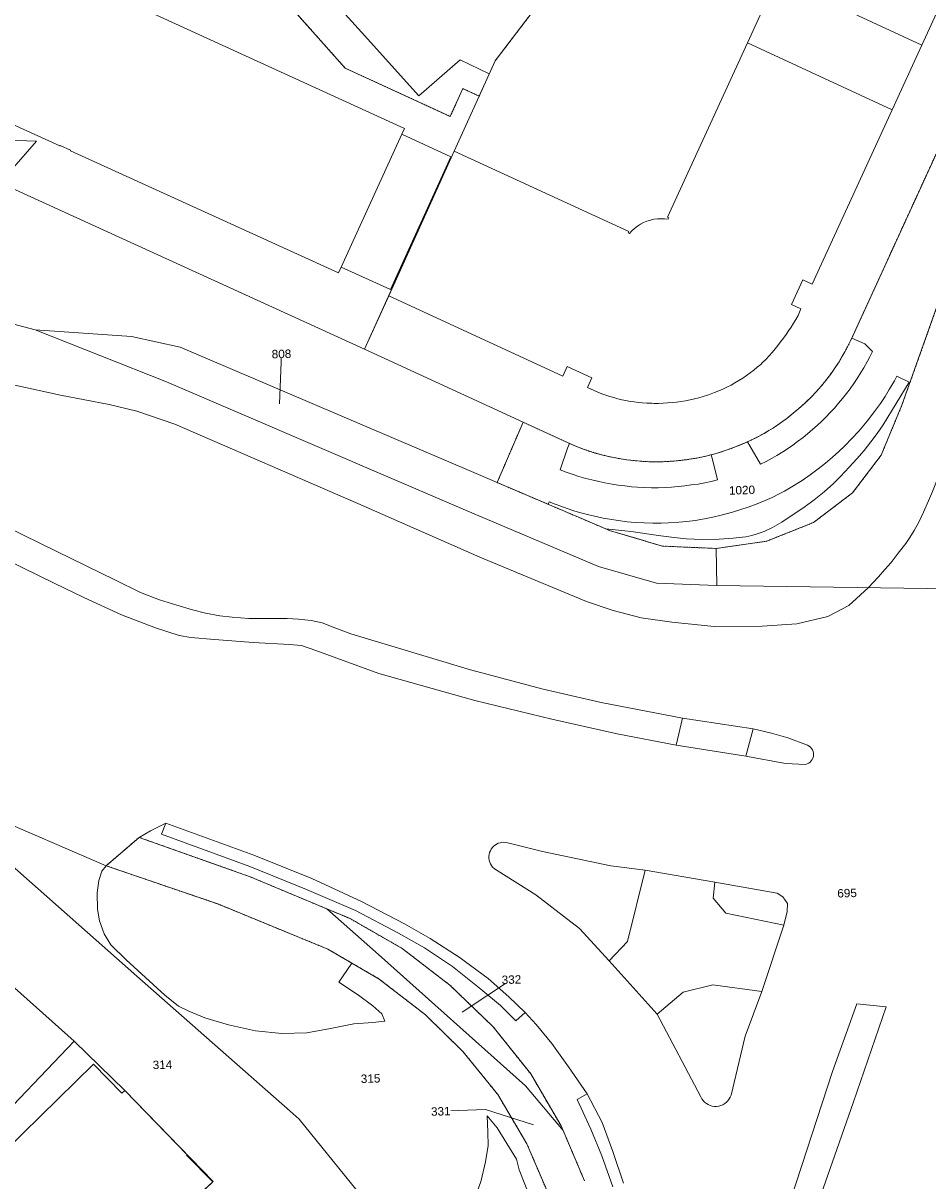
# Model space of a CAD drawing. Header units: millimetres. Extents: x -191 to 81095, y -508122 to 28741.
# Tile 34 of 255: x 4459 to 4535, y 9683 to 9779. Entities that reach past the tile are written whole.
import ezdxf

# ---------------------------------------------------------------- set-up
doc = ezdxf.new("R2010")
doc.units = ezdxf.units.MM
doc.linetypes.add('VE22-087 DB - VST Hervest-Dorsten ALK VA2736$0$1', pattern=[0])
doc.linetypes.add('VE22-087 DB - VST Hervest-Dorsten ALK VA2736$0$2', pattern=[0.16, 0.06, -0.1])
for name, color, linetype, lineweight in [('VE22-087 DB - VST Hervest-Dorsten ALK VA2736$0$AX_Bauteil', 7, 'VE22-087 DB - VST Hervest-Dorsten ALK VA2736$0$1', 18), ('VE22-087 DB - VST Hervest-Dorsten ALK VA2736$0$AX_Flurstueck', 9, 'VE22-087 DB - VST Hervest-Dorsten ALK VA2736$0$1', 18), ('VE22-087 DB - VST Hervest-Dorsten ALK VA2736$0$AX_Gebaeude', 7, 'VE22-087 DB - VST Hervest-Dorsten ALK VA2736$0$1', 18), ('VE22-087 DB - VST Hervest-Dorsten ALK VA2736$0$AX_IndustrieUndGewerbeflaeche', 7, 'VE22-087 DB - VST Hervest-Dorsten ALK VA2736$0$1', 18), ('VE22-087 DB - VST Hervest-Dorsten ALK VA2736$0$AX_SportFreizeitUndErholungsflaeche', 7, 'VE22-087 DB - VST Hervest-Dorsten ALK VA2736$0$1', 18), ('VE22-087 DB - VST Hervest-Dorsten ALK VA2736$0$AX_Strassenverkehr', 7, 'VE22-087 DB - VST Hervest-Dorsten ALK VA2736$0$1', 18), ('VE22-087 DB - VST Hervest-Dorsten ALK VA2736$0$AX_Strassenverkehrsanlage', 7, 'VE22-087 DB - VST Hervest-Dorsten ALK VA2736$0$1', 18), ('VE22-087 DB - VST Hervest-Dorsten ALK VA2736$0$AX_Weg', 7, 'VE22-087 DB - VST Hervest-Dorsten ALK VA2736$0$1', 18), ('VE22-087 DB - VST Hervest-Dorsten ALK VA2736$0$Flurgrenzen', 9, 'VE22-087 DB - VST Hervest-Dorsten ALK VA2736$0$1', 18)]:
    doc.layers.add(name, color=color, linetype=linetype, lineweight=lineweight)
doc.layers.add('XREF ALK Kataster', color=251, linetype='Continuous')
doc.styles.add('VE22-087 DB - VST Hervest-Dorsten ALK VA2736$0$0', font='arial.ttf')

# ---------------------------------------------------------------- blocks, each defined once
blk = doc.blocks.new('VE22-087 DB - VST Hervest-Dorsten ALK VA2736')
at = {"layer": 'VE22-087 DB - VST Hervest-Dorsten ALK VA2736$0$AX_Bauteil', "color": 7, "linetype": 'VE22-087 DB - VST Hervest-Dorsten ALK VA2736$0$1', "lineweight": 13, "ltscale": 0.5}
blk.add_polyline3d([(4545.105, 9800.984, 0), (4534.198, 9777.18, 0), (4531.723, 9771.766, 0), (4525.077, 9757.261, 0), (4524.283, 9757.622, 0), (4523.338, 9755.555, 0), (4524.132, 9755.194, 0), (4523.886, 9754.648, 0), (4523.698, 9754.321, 0), (4523.504, 9753.998, 0), (4523.304, 9753.678, 0), (4523.097, 9753.364, 0), (4522.884, 9753.052, 0), (4522.664, 9752.746, 0), (4522.438, 9752.445, 0), (4522.207, 9752.147, 0), (4521.969, 9751.854, 0), (4521.726, 9751.567, 0), (4521.477, 9751.283, 0), (4521.223, 9751.005, 0), (4520.899, 9750.69, 0), (4520.777, 9750.572, 0), (4520.49, 9750.327, 0), (4520.196, 9750.089, 0), (4519.896, 9749.86, 0), (4519.589, 9749.64, 0), (4519.275, 9749.429, 0), (4518.957, 9749.227, 0), (4518.632, 9749.034, 0), (4518.302, 9748.851, 0), (4517.966, 9748.678, 0), (4517.626, 9748.514, 0), (4517.281, 9748.36, 0), (4516.932, 9748.216, 0), (4516.64, 9748.111, 0), (4516.35, 9748.003, 0), (4515.989, 9747.89, 0), (4515.626, 9747.787, 0), (4515.259, 9747.694, 0), (4514.89, 9747.612, 0), (4514.519, 9747.539, 0), (4514.147, 9747.477, 0), (4513.772, 9747.426, 0), (4513.396, 9747.384, 0), (4513.019, 9747.354, 0), (4512.642, 9747.334, 0), (4512.264, 9747.324, 0), (4511.886, 9747.325, 0), (4511.716, 9747.328, 0), (4511.277, 9747.334, 0), (4510.929, 9747.36, 0), (4510.583, 9747.394, 0), (4510.237, 9747.439, 0), (4509.893, 9747.492, 0), (4509.55, 9747.555, 0), (4509.209, 9747.627, 0), (4508.87, 9747.708, 0), (4508.534, 9747.799, 0), (4508.2, 9747.898, 0), (4507.868, 9748.006, 0), (4507.541, 9748.123, 0), (4507.215, 9748.249, 0), (4506.894, 9748.384, 0), (4506.348, 9748.642, 0), (4506.707, 9749.437, 0), (4504.662, 9750.386, 0), (4504.292, 9749.591, 0), (4489.79, 9756.29, 0), (4487.765, 9751.829, 0), (4500.983, 9745.75, 0), (4504.622, 9744.077, 0), (4505.228, 9743.814, 0), (4505.844, 9743.573, 0), (4506.469, 9743.354, 0), (4507.1, 9743.158, 0), (4507.739, 9742.985, 0), (4508.383, 9742.835, 0), (4508.993, 9742.719, 0), (4509.607, 9742.624, 0), (4510.224, 9742.55, 0), (4510.843, 9742.497, 0), (4511.464, 9742.465, 0), (4512.085, 9742.454, 0), (4512.571, 9742.462, 0), (4513.056, 9742.482, 0), (4513.541, 9742.515, 0), (4514.024, 9742.56, 0), (4514.507, 9742.618, 0), (4514.988, 9742.689, 0), (4515.466, 9742.771, 0), (4515.943, 9742.866, 0), (4516.417, 9742.974, 0), (4517.075, 9743.153, 0), (4517.727, 9743.356, 0), (4518.371, 9743.581, 0), (4519.007, 9743.829, 0), (4519.634, 9744.099, 0), (4520.25, 9744.391, 0), (4520.654, 9744.6, 0), (4521.052, 9744.82, 0), (4521.444, 9745.05, 0), (4521.83, 9745.291, 0), (4522.209, 9745.542, 0), (4522.581, 9745.803, 0), (4522.946, 9746.073, 0), (4523.304, 9746.354, 0), (4523.655, 9746.643, 0), (4524.119, 9747.035, 0), (4524.569, 9747.444, 0), (4525.002, 9747.869, 0), (4525.42, 9748.31, 0), (4525.821, 9748.767, 0), (4526.205, 9749.237, 0), (4526.495, 9749.616, 0), (4526.774, 9750.003, 0), (4527.042, 9750.397, 0), (4527.301, 9750.797, 0), (4527.548, 9751.205, 0), (4527.785, 9751.618, 0), (4528.011, 9752.038, 0), (4528.226, 9752.464, 0), (4528.429, 9752.895, 0), (4536.141, 9769.734, 0)], dxfattribs=at)
for points in [[(4522.151, 9782.776, 0), (4519.665, 9777.352, 0), (4531.723, 9771.766, 0), (4534.198, 9777.18, 0)], [(4490.878, 9769.738, 0), (4485.825, 9758.668, 0), (4489.945, 9756.801, 0), (4494.955, 9767.862, 0)]]:
    blk.add_polyline3d(points, close=True, dxfattribs=at)
at = {"layer": 'VE22-087 DB - VST Hervest-Dorsten ALK VA2736$0$AX_Flurstueck', "linetype": 'VE22-087 DB - VST Hervest-Dorsten ALK VA2736$0$1', "lineweight": 13, "ltscale": 0.5}
for points in [[(4535.711, 9756.074, 0), (4532.543, 9747.18, 0), (4530.812, 9743.005, 0), (4528.425, 9739.869, 0), (4525.188, 9737.404, 0), (4521.262, 9735.829, 0), (4517.059, 9735.237, 0), (4517.12, 9732.147, 0), (4561.882, 9731.498, 0)], [(4501.329, 9779.368, 0), (4498.657, 9775.865, 0), (4497.324, 9772.921, 0), (4495.246, 9768.333, 0), (4487.765, 9751.829, 0), (4500.983, 9745.75, 0), (4504.622, 9744.077, 0), (4505.228, 9743.814, 0), (4505.844, 9743.573, 0), (4506.469, 9743.354, 0), (4507.1, 9743.158, 0), (4507.739, 9742.985, 0), (4508.383, 9742.835, 0), (4508.993, 9742.719, 0), (4509.607, 9742.624, 0), (4510.224, 9742.55, 0), (4510.843, 9742.497, 0), (4511.464, 9742.465, 0), (4512.085, 9742.454, 0), (4512.571, 9742.462, 0), (4513.056, 9742.482, 0), (4513.541, 9742.515, 0), (4514.024, 9742.56, 0), (4514.507, 9742.618, 0), (4514.988, 9742.689, 0), (4515.466, 9742.771, 0), (4515.943, 9742.866, 0), (4516.417, 9742.974, 0), (4517.075, 9743.153, 0), (4517.727, 9743.356, 0), (4518.371, 9743.581, 0), (4519.007, 9743.829, 0), (4519.634, 9744.099, 0), (4520.25, 9744.391, 0), (4520.654, 9744.6, 0), (4521.052, 9744.82, 0), (4521.444, 9745.05, 0), (4521.83, 9745.291, 0), (4522.209, 9745.542, 0), (4522.581, 9745.803, 0), (4522.946, 9746.073, 0), (4523.304, 9746.354, 0), (4523.655, 9746.643, 0), (4524.119, 9747.035, 0), (4524.569, 9747.444, 0), (4525.002, 9747.869, 0), (4525.42, 9748.31, 0), (4525.821, 9748.767, 0), (4526.205, 9749.237, 0), (4526.495, 9749.616, 0), (4526.774, 9750.003, 0), (4527.042, 9750.397, 0), (4527.301, 9750.797, 0), (4527.548, 9751.205, 0), (4527.785, 9751.618, 0), (4528.011, 9752.038, 0), (4528.226, 9752.464, 0), (4528.429, 9752.895, 0), (4536.141, 9769.734, 0)], [(4456.523, 9754.458, 0), (4460.351, 9753.438, 0), (4468.357, 9752.898, 0), (4472.411, 9752.002, 0), (4496.679, 9741.637, 0), (4498.819, 9740.725, 0), (4508.266, 9736.698, 0), (4512.606, 9735.429, 0), (4517.059, 9735.237, 0), (4521.262, 9735.829, 0), (4525.188, 9737.404, 0), (4528.425, 9739.869, 0), (4530.812, 9743.005, 0), (4532.543, 9747.18, 0), (4535.711, 9756.074, 0)], [(4536.141, 9769.734, 0), (4528.429, 9752.895, 0), (4528.226, 9752.464, 0), (4528.011, 9752.038, 0), (4527.785, 9751.618, 0), (4527.548, 9751.205, 0), (4527.301, 9750.797, 0), (4527.042, 9750.397, 0), (4526.774, 9750.003, 0), (4526.495, 9749.616, 0), (4526.205, 9749.237, 0), (4525.821, 9748.767, 0), (4525.42, 9748.31, 0), (4525.002, 9747.869, 0), (4524.569, 9747.444, 0), (4524.119, 9747.035, 0), (4523.655, 9746.643, 0), (4523.304, 9746.354, 0), (4522.946, 9746.073, 0), (4522.581, 9745.803, 0), (4522.209, 9745.542, 0), (4521.83, 9745.291, 0), (4521.444, 9745.05, 0), (4521.052, 9744.82, 0), (4520.654, 9744.6, 0), (4520.25, 9744.391, 0), (4519.634, 9744.099, 0), (4519.007, 9743.829, 0), (4518.371, 9743.581, 0), (4517.727, 9743.356, 0), (4517.075, 9743.153, 0), (4516.417, 9742.974, 0), (4515.943, 9742.866, 0), (4515.466, 9742.771, 0), (4514.988, 9742.689, 0), (4514.507, 9742.618, 0), (4514.024, 9742.56, 0), (4513.541, 9742.515, 0), (4513.056, 9742.482, 0), (4512.571, 9742.462, 0), (4512.085, 9742.454, 0), (4511.464, 9742.465, 0), (4510.843, 9742.497, 0), (4510.224, 9742.55, 0), (4509.607, 9742.624, 0), (4508.993, 9742.719, 0), (4508.383, 9742.835, 0), (4507.739, 9742.985, 0), (4507.1, 9743.158, 0), (4506.469, 9743.354, 0), (4505.844, 9743.573, 0), (4505.228, 9743.814, 0), (4504.622, 9744.077, 0), (4500.983, 9745.75, 0), (4487.765, 9751.829, 0), (4457.425, 9765.696, 0)], [(4457.425, 9765.696, 0), (4460.46, 9769.157, 0), (4453.932, 9769.387, 0)], [(4456.201, 9713.116, 0), (4466.249, 9708.801, 0), (4468.997, 9711.163, 0), (4478.258, 9707.877, 0), (4484.64, 9705.201, 0), (4486.568, 9704.395, 0), (4490.914, 9701.906, 0), (4494.882, 9698.853, 0), (4498.487, 9695.385, 0), (4501.625, 9691.454, 0), (4504.149, 9687.122, 0), (4504.314, 9686.749, 0), (4506.101, 9682.537, 0)], [(4541.779, 9671.835, 0), (4548.141, 9690.71, 0), (4548.949, 9693.11, 0), (4550.845, 9698.737, 0), (4552.59, 9703.915, 0), (4560.199, 9726.503, 0), (4561.277, 9729.704, 0), (4561.882, 9731.498, 0), (4517.12, 9732.147, 0), (4512.087, 9732.337, 0), (4507.27, 9733.743, 0), (4496.179, 9738.425, 0), (4471.277, 9749.117, 0), (4460.351, 9753.438, 0), (4456.523, 9754.458, 0), (4449.773, 9757.107, 0), (4446.385, 9753.314, 0), (4439.214, 9756.721, 0), (4433.099, 9760.179, 0), (4427.176, 9763.957, 0), (4423.953, 9766.159, 0), (4422.815, 9764.597, 0), (4412.233, 9750.08, 0)], [(4480.679, 9747.286, 0), (4480.857, 9751.444, 0)], [(4492.247, 9675.431, 0), (4482.318, 9687.682, 0), (4481.568, 9688.341, 0), (4468.82, 9699.601, 0), (4456.448, 9710.525, 0), (4454.506, 9712.24, 0), (4449.748, 9716.443, 0), (4445.867, 9718.446, 0), (4444.265, 9719.388, 0), (4439.173, 9722.384, 0), (4435.986, 9718.921, 0), (4438.86, 9716.335, 0), (4441.083, 9714.338, 0), (4451.534, 9704.935, 0), (4463.594, 9694.19, 0), (4467.795, 9690.069, 0), (4475.165, 9682.505, 0)], [(4503.118, 9681.378, 0), (4501.302, 9685.621, 0), (4498.875, 9689.743, 0), (4495.973, 9693.321, 0), (4492.843, 9696.382, 0), (4488.993, 9699.363, 0), (4486.726, 9700.685, 0), (4484.727, 9701.851, 0), (4475.551, 9705.615, 0), (4466.249, 9708.801, 0), (4456.201, 9713.116, 0), (4449.748, 9716.443, 0), (4454.506, 9712.24, 0), (4456.448, 9710.525, 0), (4468.82, 9699.601, 0), (4481.568, 9688.341, 0), (4482.318, 9687.682, 0), (4492.247, 9675.431, 0)], [(4506.101, 9682.537, 0), (4504.314, 9686.749, 0), (4501.193, 9690.451, 0), (4488.938, 9701.404, 0), (4484.64, 9705.201, 0), (4478.258, 9707.877, 0), (4468.997, 9711.163, 0), (4466.249, 9708.801, 0), (4475.551, 9705.615, 0), (4484.727, 9701.851, 0), (4486.726, 9700.685, 0), (4488.993, 9699.363, 0), (4492.843, 9696.382, 0), (4495.973, 9693.321, 0), (4498.875, 9689.743, 0), (4501.302, 9685.621, 0), (4503.118, 9681.378, 0)], [(4495.904, 9696.59, 0), (4500.015, 9699.313, 0)], [(4501.86, 9687.217, 0), (4497.854, 9688.483, 0), (4494.125, 9688.34, 0)]]:
    blk.add_polyline3d(points, dxfattribs=at)
for points in [[(4472.622, 9811.379, 0), (4462.29, 9802.102, 0), (4486.159, 9775.257, 0), (4494.913, 9771.234, 0), (4495.958, 9773.544, 0), (4497.324, 9772.921, 0), (4498.657, 9775.865, 0), (4501.329, 9779.368, 0), (4502.579, 9781.021, 0), (4503.889, 9782.733, 0), (4501.043, 9785.832, 0), (4497.98, 9783.102, 0), (4473.961, 9809.886, 0)], [(4486.159, 9775.257, 0), (4462.29, 9802.102, 0), (4441.414, 9783.432, 0), (4453.932, 9769.387, 0), (4460.46, 9769.157, 0), (4457.425, 9765.696, 0), (4487.765, 9751.829, 0), (4495.246, 9768.333, 0), (4497.324, 9772.921, 0), (4495.958, 9773.544, 0), (4494.913, 9771.234, 0)], [(4472.411, 9752.002, 0), (4468.357, 9752.898, 0), (4460.351, 9753.438, 0), (4471.277, 9749.117, 0), (4496.179, 9738.425, 0), (4507.27, 9733.743, 0), (4512.087, 9732.337, 0), (4517.12, 9732.147, 0), (4517.059, 9735.237, 0), (4512.606, 9735.429, 0), (4508.266, 9736.698, 0), (4498.819, 9740.725, 0), (4496.679, 9741.637, 0)], [(4490.914, 9701.906, 0), (4486.568, 9704.395, 0), (4484.64, 9705.201, 0), (4488.938, 9701.404, 0), (4501.193, 9690.451, 0), (4504.314, 9686.749, 0), (4504.149, 9687.122, 0), (4501.625, 9691.454, 0), (4498.487, 9695.385, 0), (4494.882, 9698.853, 0)], [(4432.263, 9682.589, 0), (4431.715, 9681.954, 0), (4441.477, 9671.019, 0), (4463.594, 9694.19, 0), (4451.534, 9704.935, 0)], [(4475.165, 9682.505, 0), (4467.795, 9690.069, 0), (4463.594, 9694.19, 0), (4441.477, 9671.019, 0), (4451.079, 9660.219, 0), (4458.276, 9666.863, 0), (4465.787, 9673.795, 0)]]:
    blk.add_polyline3d(points, close=True, dxfattribs=at)
at = {"layer": 'VE22-087 DB - VST Hervest-Dorsten ALK VA2736$0$AX_Gebaeude', "color": 7, "linetype": 'VE22-087 DB - VST Hervest-Dorsten ALK VA2736$0$1', "lineweight": 13, "ltscale": 0.5}
blk.add_polyline3d([(4522.151, 9782.776, 0), (4519.665, 9777.352, 0), (4513.019, 9762.827, 0), (4513.129, 9762.775, 0), (4513.067, 9762.656, 0), (4512.771, 9762.697, 0), (4512.472, 9762.711, 0), (4512.173, 9762.698, 0), (4511.876, 9762.659, 0), (4511.584, 9762.593, 0), (4511.299, 9762.502, 0), (4511.024, 9762.386, 0), (4510.759, 9762.247, 0), (4510.508, 9762.084, 0), (4510.273, 9761.899, 0), (4510.054, 9761.695, 0), (4509.855, 9761.472, 0), (4509.737, 9761.523, 0), (4509.788, 9761.632, 0), (4495.246, 9768.333, 0), (4489.79, 9756.29, 0), (4487.765, 9751.829, 0), (4500.983, 9745.75, 0), (4504.622, 9744.077, 0), (4505.228, 9743.814, 0), (4505.844, 9743.573, 0), (4506.469, 9743.354, 0), (4507.1, 9743.158, 0), (4507.739, 9742.985, 0), (4508.383, 9742.835, 0), (4508.993, 9742.719, 0), (4509.607, 9742.624, 0), (4510.224, 9742.55, 0), (4510.843, 9742.497, 0), (4511.464, 9742.465, 0), (4512.085, 9742.454, 0), (4512.571, 9742.462, 0), (4513.056, 9742.482, 0), (4513.541, 9742.515, 0), (4514.024, 9742.56, 0), (4514.507, 9742.618, 0), (4514.988, 9742.689, 0), (4515.466, 9742.771, 0), (4515.943, 9742.866, 0), (4516.417, 9742.974, 0), (4517.075, 9743.153, 0), (4517.727, 9743.356, 0), (4518.371, 9743.581, 0), (4519.007, 9743.829, 0), (4519.634, 9744.099, 0), (4520.25, 9744.391, 0), (4520.654, 9744.6, 0), (4521.052, 9744.82, 0), (4521.444, 9745.05, 0), (4521.83, 9745.291, 0), (4522.209, 9745.542, 0), (4522.581, 9745.803, 0), (4522.946, 9746.073, 0), (4523.304, 9746.354, 0), (4523.655, 9746.643, 0), (4524.119, 9747.035, 0), (4524.569, 9747.444, 0), (4525.002, 9747.869, 0), (4525.42, 9748.31, 0), (4525.821, 9748.767, 0), (4526.205, 9749.237, 0), (4526.495, 9749.616, 0), (4526.774, 9750.003, 0), (4527.042, 9750.397, 0), (4527.301, 9750.797, 0), (4527.548, 9751.205, 0), (4527.785, 9751.618, 0), (4528.011, 9752.038, 0), (4528.226, 9752.464, 0), (4528.429, 9752.895, 0), (4536.141, 9769.734, 0)], dxfattribs=at)
blk.add_polyline3d([(4491.103, 9770.228, 0), (4468.814, 9780.426, 0), (4468.776, 9780.344, 0), (4467.896, 9780.747, 0), (4467.933, 9780.829, 0), (4460.643, 9784.164, 0), (4455.099, 9772.098, 0), (4462.4, 9768.772, 0), (4462.416, 9768.808, 0), (4463.29, 9768.41, 0), (4463.273, 9768.374, 0), (4485.61, 9758.196, 0), (4485.825, 9758.668, 0), (4489.945, 9756.801, 0), (4494.955, 9767.862, 0), (4490.878, 9769.738, 0)], close=True, dxfattribs=at)
at = {"layer": 'VE22-087 DB - VST Hervest-Dorsten ALK VA2736$0$AX_Strassenverkehr', "color": 253, "linetype": 'VE22-087 DB - VST Hervest-Dorsten ALK VA2736$0$1', "lineweight": 13, "ltscale": 0.5, "true_color": 0x999999}
for points in [[(4452.822, 9736.782, 0), (4461.928, 9732.343, 0), (4464.378, 9731.147, 0), (4467.524, 9729.703, 0), (4470.348, 9728.628, 0), (4472.319, 9727.973, 0), (4473.299, 9727.813, 0), (4475.277, 9727.645, 0), (4478.5, 9727.402, 0), (4481.522, 9727.219, 0), (4482.522, 9727.137, 0), (4483.709, 9726.726, 0), (4488.952, 9724.82, 0), (4496.955, 9722.558, 0), (4503.363, 9721.017, 0), (4508.831, 9719.794, 0), (4513.737, 9718.842, 0), (4514.252, 9721.097, 0), (4507.495, 9722.396, 0), (4502.651, 9723.503, 0), (4496.596, 9725.12, 0), (4486.642, 9728.127, 0), (4485.298, 9728.611, 0), (4484.244, 9729.026, 0), (4483.328, 9729.243, 0), (4482.283, 9729.348, 0), (4481.328, 9729.388, 0), (4478.134, 9729.411, 0), (4476.757, 9729.505, 0), (4475.71, 9729.631, 0), (4474.529, 9729.843, 0), (4473.434, 9730.134, 0), (4472.137, 9730.497, 0), (4470.705, 9730.967, 0), (4469.113, 9731.567, 0), (4466.977, 9732.616, 0), (4462.143, 9734.977, 0), (4449.326, 9741.253, 0)], [(4449.326, 9741.253, 0), (4462.143, 9734.977, 0), (4466.977, 9732.616, 0), (4469.113, 9731.567, 0), (4470.705, 9730.967, 0), (4472.137, 9730.497, 0), (4473.434, 9730.134, 0), (4474.529, 9729.843, 0), (4475.71, 9729.631, 0), (4476.757, 9729.505, 0), (4478.134, 9729.411, 0), (4481.328, 9729.388, 0), (4482.283, 9729.348, 0), (4483.328, 9729.243, 0), (4484.244, 9729.026, 0), (4485.298, 9728.611, 0), (4486.642, 9728.127, 0), (4496.596, 9725.12, 0), (4502.651, 9723.503, 0), (4507.495, 9722.396, 0), (4514.252, 9721.097, 0), (4513.737, 9718.842, 0), (4508.831, 9719.794, 0), (4503.363, 9721.017, 0), (4496.955, 9722.558, 0), (4488.952, 9724.82, 0), (4483.709, 9726.726, 0), (4482.522, 9727.137, 0), (4481.522, 9727.219, 0), (4478.5, 9727.402, 0), (4475.277, 9727.645, 0), (4473.299, 9727.813, 0), (4472.319, 9727.973, 0), (4470.348, 9728.628, 0), (4467.524, 9729.703, 0), (4464.378, 9731.147, 0), (4461.928, 9732.343, 0), (4452.822, 9736.782, 0)], [(4508.46, 9682.04, 0), (4507.534, 9684.629, 0), (4506.633, 9686.854, 0), (4505.485, 9689.325, 0), (4506.326, 9689.783, 0), (4507.562, 9687.404, 0), (4508.468, 9684.985, 0), (4509.336, 9682.364, 0)], [(4509.336, 9682.364, 0), (4508.468, 9684.985, 0), (4507.562, 9687.404, 0), (4506.326, 9689.783, 0), (4505.485, 9689.325, 0), (4506.633, 9686.854, 0), (4507.534, 9684.629, 0), (4508.46, 9682.04, 0)]]:
    blk.add_polyline3d(points, dxfattribs=at)
for points in [[(4498.255, 9710.054, 0), (4498.194, 9709.903, 0), (4498.153, 9709.746, 0), (4498.134, 9709.585, 0), (4498.135, 9709.423, 0), (4498.158, 9709.262, 0), (4498.202, 9709.105, 0), (4498.266, 9708.956, 0), (4498.348, 9708.816, 0), (4498.448, 9708.689, 0), (4498.564, 9708.575, 0), (4498.694, 9708.478, 0), (4498.836, 9708.398, 0), (4502.033, 9706.375, 0), (4505.675, 9703.581, 0), (4508.153, 9700.873, 0), (4509.673, 9702.479, 0), (4511.162, 9708.422, 0), (4508.291, 9708.806, 0), (4502.603, 9709.989, 0), (4499.824, 9710.667, 0), (4499.677, 9710.714, 0), (4499.525, 9710.743, 0), (4499.371, 9710.753, 0), (4499.217, 9710.744, 0), (4499.066, 9710.716, 0), (4498.919, 9710.669, 0), (4498.779, 9710.604, 0), (4498.648, 9710.522, 0), (4498.528, 9710.424, 0), (4498.422, 9710.312, 0), (4498.33, 9710.188, 0)], [(4498.255, 9710.054, 0), (4498.33, 9710.188, 0), (4498.422, 9710.312, 0), (4498.528, 9710.424, 0), (4498.648, 9710.522, 0), (4498.779, 9710.604, 0), (4498.919, 9710.669, 0), (4499.066, 9710.716, 0), (4499.217, 9710.744, 0), (4499.371, 9710.753, 0), (4499.525, 9710.743, 0), (4499.677, 9710.714, 0), (4499.824, 9710.667, 0), (4502.603, 9709.989, 0), (4508.291, 9708.806, 0), (4511.162, 9708.422, 0), (4509.673, 9702.479, 0), (4508.153, 9700.873, 0), (4505.675, 9703.581, 0), (4502.033, 9706.375, 0), (4498.836, 9708.398, 0), (4498.694, 9708.478, 0), (4498.564, 9708.575, 0), (4498.448, 9708.689, 0), (4498.348, 9708.816, 0), (4498.266, 9708.956, 0), (4498.202, 9709.105, 0), (4498.158, 9709.262, 0), (4498.135, 9709.423, 0), (4498.134, 9709.585, 0), (4498.153, 9709.746, 0), (4498.194, 9709.903, 0)], [(4466.249, 9708.801, 0), (4465.882, 9708.342, 0), (4465.651, 9707.574, 0), (4465.494, 9706.531, 0), (4465.532, 9705.195, 0), (4465.698, 9704.208, 0), (4466.096, 9703.135, 0), (4466.653, 9702.205, 0), (4467.91, 9700.948, 0), (4471.152, 9698.005, 0), (4472.283, 9697.114, 0), (4473.149, 9696.676, 0), (4474.479, 9696.137, 0), (4476.432, 9695.545, 0), (4478.683, 9695.054, 0), (4480.881, 9694.816, 0), (4482.955, 9694.873, 0), (4484.93, 9695.227, 0), (4486.878, 9695.64, 0), (4488.468, 9695.73, 0), (4489.479, 9695.85, 0), (4489.208, 9696.465, 0), (4488.475, 9697.137, 0), (4487.274, 9698.003, 0), (4485.628, 9699.11, 0), (4486.726, 9700.685, 0), (4484.727, 9701.851, 0), (4475.551, 9705.615, 0)], [(4516.951, 9707.423, 0), (4516.805, 9706.109, 0), (4517.874, 9704.86, 0), (4522.697, 9703.853, 0), (4522.97, 9704.987, 0), (4523.013, 9705.642, 0), (4522.617, 9706.209, 0), (4522.151, 9706.502, 0)], [(4516.951, 9707.423, 0), (4522.151, 9706.502, 0), (4522.617, 9706.209, 0), (4523.013, 9705.642, 0), (4522.97, 9704.987, 0), (4522.697, 9703.853, 0), (4517.874, 9704.86, 0), (4516.805, 9706.109, 0)], [(4516.777, 9698.879, 0), (4514.328, 9698.263, 0), (4512.157, 9696.437, 0), (4515.788, 9689.537, 0), (4515.875, 9689.378, 0), (4515.981, 9689.232, 0), (4516.107, 9689.101, 0), (4516.248, 9688.988, 0), (4516.404, 9688.896, 0), (4516.57, 9688.824, 0), (4516.744, 9688.776, 0), (4516.924, 9688.751, 0), (4517.105, 9688.751, 0), (4517.284, 9688.775, 0), (4517.459, 9688.822, 0), (4517.626, 9688.892, 0), (4517.782, 9688.984, 0), (4517.924, 9689.096, 0), (4518.05, 9689.225, 0), (4518.158, 9689.371, 0), (4518.245, 9689.529, 0), (4518.31, 9689.698, 0), (4519.483, 9694.601, 0), (4520.871, 9698.323, 0)], [(4516.777, 9698.879, 0), (4520.871, 9698.323, 0), (4519.483, 9694.601, 0), (4518.31, 9689.698, 0), (4518.245, 9689.529, 0), (4518.158, 9689.371, 0), (4518.05, 9689.225, 0), (4517.924, 9689.096, 0), (4517.782, 9688.984, 0), (4517.626, 9688.892, 0), (4517.459, 9688.822, 0), (4517.284, 9688.775, 0), (4517.105, 9688.751, 0), (4516.924, 9688.751, 0), (4516.744, 9688.776, 0), (4516.57, 9688.824, 0), (4516.404, 9688.896, 0), (4516.248, 9688.988, 0), (4516.107, 9689.101, 0), (4515.981, 9689.232, 0), (4515.875, 9689.378, 0), (4515.788, 9689.537, 0), (4512.157, 9696.437, 0), (4514.328, 9698.263, 0)]]:
    blk.add_polyline3d(points, close=True, dxfattribs=at)
at = {"layer": 'VE22-087 DB - VST Hervest-Dorsten ALK VA2736$0$AX_Strassenverkehrsanlage', "color": 7, "linetype": 'VE22-087 DB - VST Hervest-Dorsten ALK VA2736$0$1', "lineweight": 13, "ltscale": 0.5, "true_color": 0xf7f7f0}
for points in [[(4529.715, 9731.964, 0), (4530.583, 9732.881, 0), (4531.109, 9733.477, 0), (4531.645, 9734.074, 0), (4532.221, 9734.851, 0), (4532.866, 9735.658, 0), (4533.206, 9736.148, 0), (4533.57, 9736.738, 0), (4533.941, 9737.421, 0), (4534.344, 9738.248, 0), (4534.766, 9739.198, 0), (4535.093, 9739.988, 0), (4535.533, 9741.08, 0), (4537.874, 9747.375, 0), (4539.441, 9751.583, 0), (4541.713, 9757.748, 0), (4544.049, 9764.088, 0), (4545.769, 9768.752, 0), (4548.045, 9774.838, 0), (4549.117, 9777.703, 0), (4551.822, 9784.157, 0)], [(4467.889, 9807.129, 0), (4469.916, 9804.864, 0), (4466.478, 9801.633, 0), (4471.417, 9796.12, 0), (4476.159, 9790.844, 0), (4481.045, 9785.41, 0), (4487.518, 9778.249, 0), (4492.307, 9772.953, 0), (4495.751, 9775.955, 0), (4498.17, 9774.791, 0)], [(4519.664, 9744.113, 0), (4520.763, 9742.244, 0), (4521.223, 9742.481, 0), (4521.72, 9742.76, 0), (4522.128, 9742.989, 0), (4522.614, 9743.29, 0), (4523.006, 9743.544, 0), (4523.452, 9743.85, 0), (4523.855, 9744.142, 0), (4524.312, 9744.491, 0), (4524.673, 9744.781, 0), (4525.132, 9745.17, 0), (4525.474, 9745.476, 0), (4525.855, 9745.834, 0), (4526.205, 9746.178, 0), (4526.595, 9746.592, 0), (4526.917, 9746.933, 0), (4527.264, 9747.331, 0), (4527.59, 9747.723, 0), (4527.915, 9748.137, 0), (4528.224, 9748.547, 0), (4528.534, 9748.986, 0), (4528.813, 9749.402, 0), (4529.128, 9749.898, 0), (4529.36, 9750.286, 0), (4529.676, 9750.847, 0), (4529.861, 9751.195, 0), (4530.091, 9751.653, 0), (4529.451, 9752.281, 0), (4528.368, 9752.763, 0)], [(4504.862, 9743.971, 0), (4504.685, 9743.587, 0), (4504.064, 9741.795, 0), (4504.579, 9741.599, 0), (4505.163, 9741.395, 0), (4505.637, 9741.242, 0), (4506.218, 9741.073, 0), (4506.711, 9740.941, 0), (4507.279, 9740.814, 0), (4507.799, 9740.696, 0), (4508.394, 9740.589, 0), (4508.899, 9740.51, 0), (4509.45, 9740.439, 0), (4510.007, 9740.38, 0), (4510.511, 9740.341, 0), (4511.111, 9740.31, 0), (4511.688, 9740.296, 0), (4512.226, 9740.296, 0), (4512.822, 9740.313, 0), (4513.34, 9740.341, 0), (4513.898, 9740.386, 0), (4514.45, 9740.449, 0), (4514.985, 9740.522, 0), (4515.554, 9740.604, 0), (4516.135, 9740.715, 0), (4516.646, 9740.823, 0), (4517.19, 9740.954, 0), (4516.754, 9742.657, 0), (4516.647, 9743.035, 0)], [(4514.252, 9721.097, 0), (4520.154, 9720.196, 0)], [(4524.681, 9718.837, 0), (4523.037, 9719.455, 0), (4521.672, 9719.839, 0), (4520.154, 9720.196, 0), (4519.53, 9717.938, 0), (4522.83, 9717.32, 0), (4524.513, 9717.247, 0)], [(4513.737, 9718.842, 0), (4519.53, 9717.938, 0)], [(4524.681, 9718.837, 0), (4524.804, 9718.769, 0), (4524.914, 9718.681, 0), (4525.008, 9718.577, 0), (4525.084, 9718.458, 0), (4525.138, 9718.328, 0), (4525.17, 9718.191, 0), (4525.179, 9718.051, 0), (4525.164, 9717.911, 0), (4525.126, 9717.776, 0), (4525.066, 9717.648, 0), (4524.986, 9717.533, 0), (4524.887, 9717.432, 0), (4524.773, 9717.35, 0), (4524.647, 9717.288, 0), (4524.513, 9717.247, 0)], [(4468.997, 9711.163, 0), (4469.952, 9711.715, 0), (4471.23, 9712.345, 0)], [(4511.162, 9708.422, 0), (4516.951, 9707.423, 0)], [(4520.871, 9698.323, 0), (4522.697, 9703.853, 0)], [(4508.153, 9700.873, 0), (4512.157, 9696.437, 0)], [(4501.149, 9696.562, 0), (4502.073, 9695.583, 0), (4503.371, 9693.987, 0), (4504.773, 9692.04, 0), (4506.326, 9689.783, 0)]]:
    blk.add_polyline3d(points, dxfattribs=at)
at = {"layer": 'VE22-087 DB - VST Hervest-Dorsten ALK VA2736$0$AX_Weg', "color": 7, "linetype": 'VE22-087 DB - VST Hervest-Dorsten ALK VA2736$0$2', "lineweight": 13, "ltscale": 0.5}
blk.add_polyline3d([(4473.961, 9809.886, 0), (4472.622, 9811.379, 0), (4462.29, 9802.102, 0), (4486.159, 9775.257, 0), (4494.913, 9771.234, 0), (4495.958, 9773.544, 0), (4497.324, 9772.921, 0), (4498.657, 9775.865, 0), (4501.329, 9779.368, 0), (4502.579, 9781.021, 0), (4503.889, 9782.733, 0), (4501.043, 9785.832, 0), (4497.98, 9783.102, 0)], close=True, dxfattribs=at)
at = {"layer": 'VE22-087 DB - VST Hervest-Dorsten ALK VA2736$0$AX_Flurstueck', "char_height": 0.7, "attachment_point": 2, "style": 'VE22-087 DB - VST Hervest-Dorsten ALK VA2736$0$0', "bg_fill": 3, "box_fill_scale": 1, "bg_fill_color": 256, "bg_fill_transparency": 0}
for s, insert, rotation in [('808', (4480.848, 9751.794), 1.58942), ('1020', (4519.208, 9740.446), 1.58942), ('695', (4527.961, 9706.871), 1.58941), ('332', (4500.005, 9699.663), 1.58941), ('314', (4470.933, 9692.576), 1.58941), ('315', (4488.268, 9691.418), 1.58941), ('331', (4494.115, 9688.689), 1.58941)]:
    blk.add_mtext(s, dxfattribs=dict(at, insert=insert, rotation=rotation))
at = {"layer": 'VE22-087 DB - VST Hervest-Dorsten ALK VA2736$0$AX_Gebaeude', "color": 7, "linetype": 'VE22-087 DB - VST Hervest-Dorsten ALK VA2736$0$1', "lineweight": 13, "ltscale": 0.5}
blk.add_polyline3d([(4467.544, 9689.855, 0), (4465.187, 9692.256, 0), (4456.333, 9683.61, 0), (4465.867, 9673.87, 0), (4465.995, 9673.73, 0), (4466.32, 9674.046, 0), (4475.135, 9682.475, 0), (4472.934, 9684.694, 0), (4473.003, 9684.722, 0), (4467.795, 9690.069, 0)], close=True, dxfattribs=at)
at = {"layer": 'VE22-087 DB - VST Hervest-Dorsten ALK VA2736$0$AX_IndustrieUndGewerbeflaeche', "color": 253, "linetype": 'VE22-087 DB - VST Hervest-Dorsten ALK VA2736$0$1', "lineweight": 13, "ltscale": 0.5, "true_color": 0x999999}
for points in [[(4501.329, 9779.368, 0), (4498.657, 9775.865, 0), (4497.324, 9772.921, 0), (4495.958, 9773.544, 0), (4494.913, 9771.234, 0), (4486.159, 9775.257, 0), (4462.29, 9802.102, 0)], [(4457.425, 9765.696, 0), (4487.765, 9751.829, 0), (4500.983, 9745.75, 0), (4504.622, 9744.077, 0), (4505.228, 9743.814, 0), (4505.844, 9743.573, 0), (4506.469, 9743.354, 0), (4507.1, 9743.158, 0), (4507.739, 9742.985, 0), (4508.383, 9742.835, 0), (4508.993, 9742.719, 0), (4509.607, 9742.624, 0), (4510.224, 9742.55, 0), (4510.843, 9742.497, 0), (4511.464, 9742.465, 0), (4512.085, 9742.454, 0), (4512.571, 9742.462, 0), (4513.056, 9742.482, 0), (4513.541, 9742.515, 0), (4514.024, 9742.56, 0), (4514.507, 9742.618, 0), (4514.988, 9742.689, 0), (4515.466, 9742.771, 0), (4515.943, 9742.866, 0), (4516.417, 9742.974, 0), (4517.075, 9743.153, 0), (4517.727, 9743.356, 0), (4518.371, 9743.581, 0), (4519.007, 9743.829, 0), (4519.634, 9744.099, 0), (4520.25, 9744.391, 0), (4520.654, 9744.6, 0), (4521.052, 9744.82, 0), (4521.444, 9745.05, 0), (4521.83, 9745.291, 0), (4522.209, 9745.542, 0), (4522.581, 9745.803, 0), (4522.946, 9746.073, 0), (4523.304, 9746.354, 0), (4523.655, 9746.643, 0), (4524.119, 9747.035, 0), (4524.569, 9747.444, 0), (4525.002, 9747.869, 0), (4525.42, 9748.31, 0), (4525.821, 9748.767, 0), (4526.205, 9749.237, 0), (4526.495, 9749.616, 0), (4526.774, 9750.003, 0), (4527.042, 9750.397, 0), (4527.301, 9750.797, 0), (4527.548, 9751.205, 0), (4527.785, 9751.618, 0), (4528.011, 9752.038, 0), (4528.226, 9752.464, 0), (4528.429, 9752.895, 0), (4536.141, 9769.734, 0)]]:
    blk.add_polyline3d(points, dxfattribs=at)
at = {"layer": 'VE22-087 DB - VST Hervest-Dorsten ALK VA2736$0$AX_SportFreizeitUndErholungsflaeche', "color": 253, "linetype": 'VE22-087 DB - VST Hervest-Dorsten ALK VA2736$0$1', "lineweight": 13, "ltscale": 0.5, "true_color": 0x999999}
blk.add_polyline3d([(4456.523, 9754.458, 0), (4460.351, 9753.438, 0), (4468.357, 9752.898, 0), (4472.411, 9752.002, 0), (4496.679, 9741.637, 0), (4498.819, 9740.725, 0), (4500.983, 9745.75, 0), (4487.765, 9751.829, 0), (4457.425, 9765.696, 0)], dxfattribs=at)
at = {"layer": 'VE22-087 DB - VST Hervest-Dorsten ALK VA2736$0$AX_Strassenverkehr', "color": 253, "linetype": 'VE22-087 DB - VST Hervest-Dorsten ALK VA2736$0$1', "lineweight": 13, "ltscale": 0.5, "true_color": 0x999999}
for points in [[(4535.711, 9756.074, 0), (4532.543, 9747.18, 0), (4530.812, 9743.005, 0), (4528.425, 9739.869, 0), (4525.188, 9737.404, 0), (4521.262, 9735.829, 0), (4517.059, 9735.237, 0), (4517.12, 9732.147, 0), (4561.882, 9731.498, 0)], [(4456.201, 9713.116, 0), (4466.249, 9708.801, 0), (4468.997, 9711.163, 0), (4478.258, 9707.877, 0), (4484.64, 9705.201, 0), (4486.568, 9704.395, 0), (4490.914, 9701.906, 0), (4494.882, 9698.853, 0), (4498.487, 9695.385, 0), (4501.625, 9691.454, 0), (4504.149, 9687.122, 0), (4504.314, 9686.749, 0), (4506.101, 9682.537, 0)], [(4523.316, 9681.1, 0), (4526.77, 9691.66, 0), (4528.791, 9697.296, 0), (4531.217, 9697.043, 0), (4528.475, 9689.058, 0), (4524.262, 9677.003, 0)], [(4561.882, 9731.498, 0), (4517.12, 9732.147, 0), (4512.087, 9732.337, 0), (4507.27, 9733.743, 0), (4496.179, 9738.425, 0), (4471.277, 9749.117, 0), (4460.351, 9753.438, 0), (4456.523, 9754.458, 0), (4449.773, 9757.107, 0), (4446.385, 9753.314, 0), (4439.214, 9756.721, 0), (4433.099, 9760.179, 0), (4427.176, 9763.957, 0), (4423.953, 9766.159, 0), (4422.815, 9764.597, 0), (4412.233, 9750.08, 0)], [(4451.534, 9704.935, 0), (4463.594, 9694.19, 0), (4467.795, 9690.069, 0), (4475.165, 9682.505, 0)], [(4503.118, 9681.378, 0), (4501.302, 9685.621, 0), (4498.875, 9689.743, 0), (4495.973, 9693.321, 0), (4492.843, 9696.382, 0), (4488.993, 9699.363, 0), (4486.726, 9700.685, 0), (4485.628, 9699.11, 0), (4487.274, 9698.003, 0), (4488.475, 9697.137, 0), (4489.208, 9696.465, 0), (4489.479, 9695.85, 0), (4488.468, 9695.73, 0), (4486.878, 9695.64, 0), (4484.93, 9695.227, 0), (4482.955, 9694.873, 0), (4480.881, 9694.816, 0), (4478.683, 9695.054, 0), (4476.432, 9695.545, 0), (4474.479, 9696.137, 0), (4473.149, 9696.676, 0), (4472.283, 9697.114, 0), (4471.152, 9698.005, 0), (4467.91, 9700.948, 0), (4466.653, 9702.205, 0), (4466.096, 9703.135, 0), (4465.698, 9704.208, 0), (4465.532, 9705.195, 0), (4465.494, 9706.531, 0), (4465.651, 9707.574, 0), (4465.882, 9708.342, 0), (4466.249, 9708.801, 0), (4456.201, 9713.116, 0)], [(4524.262, 9677.003, 0), (4528.475, 9689.058, 0), (4531.217, 9697.043, 0), (4528.791, 9697.296, 0), (4526.77, 9691.66, 0), (4523.316, 9681.1, 0)]]:
    blk.add_polyline3d(points, dxfattribs=at)
for points in [[(4496.679, 9741.637, 0), (4472.411, 9752.002, 0), (4468.357, 9752.898, 0), (4460.351, 9753.438, 0), (4471.277, 9749.117, 0), (4496.179, 9738.425, 0), (4507.27, 9733.743, 0), (4512.087, 9732.337, 0), (4517.12, 9732.147, 0), (4517.059, 9735.237, 0), (4512.606, 9735.429, 0), (4508.266, 9736.698, 0), (4498.819, 9740.725, 0)], [(4471.23, 9712.345, 0), (4478.564, 9709.679, 0), (4483.397, 9707.736, 0), (4487.529, 9705.826, 0), (4491.097, 9703.946, 0), (4493.246, 9702.735, 0), (4495.648, 9701.189, 0), (4498.072, 9699.399, 0), (4499.789, 9697.887, 0), (4501.149, 9696.562, 0), (4500.377, 9695.886, 0), (4499.094, 9697.144, 0), (4497.473, 9698.522, 0), (4495.092, 9700.405, 0), (4492.765, 9701.953, 0), (4490.601, 9703.179, 0), (4487.018, 9705.059, 0), (4482.951, 9706.833, 0), (4478.209, 9708.733, 0), (4470.874, 9711.436, 0)], [(4470.874, 9711.436, 0), (4478.209, 9708.733, 0), (4482.951, 9706.833, 0), (4487.018, 9705.059, 0), (4490.601, 9703.179, 0), (4492.765, 9701.953, 0), (4495.092, 9700.405, 0), (4497.473, 9698.522, 0), (4499.094, 9697.144, 0), (4500.377, 9695.886, 0), (4501.149, 9696.562, 0), (4499.789, 9697.887, 0), (4498.072, 9699.399, 0), (4495.648, 9701.189, 0), (4493.246, 9702.735, 0), (4491.097, 9703.946, 0), (4487.529, 9705.826, 0), (4483.397, 9707.736, 0), (4478.564, 9709.679, 0), (4471.23, 9712.345, 0)], [(4497.982, 9687.956, 0), (4498.052, 9686.609, 0), (4498.06, 9685.5, 0), (4497.859, 9684.139, 0), (4497.488, 9682.587, 0), (4496.853, 9680.75, 0), (4496.124, 9679.246, 0), (4494.554, 9677.692, 0), (4495.033, 9677.039, 0), (4498.889, 9678.349, 0), (4500.928, 9675, 0), (4502.468, 9672.123, 0), (4503.609, 9669.747, 0), (4503.584, 9673.422, 0), (4503.006, 9676.709, 0), (4502.018, 9680.011, 0), (4500.668, 9683.456, 0), (4500.431, 9684.357, 0), (4498.816, 9686.968, 0)], [(4498.052, 9686.609, 0), (4497.982, 9687.956, 0), (4498.816, 9686.968, 0), (4500.431, 9684.357, 0), (4500.668, 9683.456, 0), (4502.018, 9680.011, 0), (4503.006, 9676.709, 0), (4503.584, 9673.422, 0), (4503.609, 9669.747, 0), (4502.468, 9672.123, 0), (4500.928, 9675, 0), (4498.889, 9678.349, 0), (4495.033, 9677.039, 0), (4494.554, 9677.692, 0), (4496.124, 9679.246, 0), (4496.853, 9680.75, 0), (4497.488, 9682.587, 0), (4497.859, 9684.139, 0), (4498.06, 9685.5, 0)]]:
    blk.add_polyline3d(points, close=True, dxfattribs=at)
at = {"layer": 'VE22-087 DB - VST Hervest-Dorsten ALK VA2736$0$AX_Strassenverkehrsanlage', "color": 7, "linetype": 'VE22-087 DB - VST Hervest-Dorsten ALK VA2736$0$1', "lineweight": 13, "ltscale": 0.5, "true_color": 0xf7f7f0}
for points in [[(4446.385, 9753.314, 0), (4451.415, 9751.284, 0), (4455.64, 9749.81, 0), (4458.644, 9748.841, 0), (4462.442, 9747.996, 0), (4466.493, 9747.236, 0), (4468.794, 9746.684, 0), (4471.982, 9745.579, 0), (4487.209, 9738.967, 0), (4497.37, 9734.513, 0), (4506.253, 9730.805, 0), (4508.482, 9730.058, 0), (4510.808, 9729.456, 0), (4513.386, 9729.091, 0), (4516.887, 9728.726, 0), (4520.891, 9728.76, 0), (4523.786, 9728.968, 0), (4526.363, 9729.579, 0), (4528.109, 9730.475, 0), (4529.715, 9731.964, 0)], [(4503.073, 9738.912, 0), (4503.161, 9739.128, 0), (4503.654, 9738.934, 0), (4504.127, 9738.748, 0), (4504.653, 9738.563, 0), (4505.218, 9738.378, 0), (4505.692, 9738.236, 0), (4506.341, 9738.059, 0), (4506.809, 9737.944, 0), (4507.64, 9737.765, 0), (4508.197, 9737.663, 0), (4508.911, 9737.554, 0), (4509.645, 9737.465, 0), (4510.329, 9737.404, 0), (4511.057, 9737.361, 0), (4511.787, 9737.341, 0), (4512.478, 9737.344, 0), (4513.087, 9737.364, 0), (4513.943, 9737.42, 0), (4514.624, 9737.487, 0), (4515.31, 9737.576, 0), (4516.082, 9737.699, 0), (4516.787, 9737.838, 0), (4517.481, 9737.996, 0), (4518.416, 9738.246, 0), (4519.051, 9738.44, 0), (4519.741, 9738.675, 0), (4520.477, 9738.953, 0), (4521.137, 9739.225, 0), (4521.718, 9739.488, 0), (4522.325, 9739.782, 0), (4522.761, 9740.011, 0), (4523.309, 9740.328, 0), (4524.223, 9740.903, 0), (4524.906, 9741.372, 0), (4525.561, 9741.857, 0), (4526.16, 9742.329, 0), (4526.757, 9742.833, 0), (4527.297, 9743.321, 0), (4527.78, 9743.779, 0), (4528.379, 9744.389, 0), (4528.957, 9745.02, 0), (4529.644, 9745.834, 0), (4530.267, 9746.641, 0), (4530.742, 9747.308, 0), (4531.135, 9747.9, 0), (4531.489, 9748.465, 0), (4531.918, 9749.204, 0), (4532.123, 9749.58, 0), (4533.136, 9749.102, 0), (4530.973, 9745.548, 0), (4530.484, 9744.811, 0), (4529.96, 9744.113, 0), (4529.384, 9743.407, 0), (4528.777, 9742.706, 0), (4528.153, 9742.01, 0), (4527.43, 9741.237, 0), (4526.827, 9740.635, 0), (4526.073, 9739.947, 0), (4525.236, 9739.274, 0), (4524.358, 9738.643, 0), (4523.41, 9738.004, 0), (4522.541, 9737.438, 0), (4521.757, 9736.981, 0), (4521.065, 9736.65, 0), (4520.49, 9736.443, 0), (4520.024, 9736.317, 0), (4519.526, 9736.215, 0), (4518.993, 9736.136, 0), (4518.471, 9736.082, 0), (4517.319, 9736.009, 0), (4515.911, 9735.982, 0), (4514.558, 9736.034, 0), (4513.579, 9736.139, 0), (4512.463, 9736.299, 0), (4511.304, 9736.465, 0), (4510.174, 9736.611, 0), (4509.221, 9736.725, 0), (4507.843, 9736.878, 0)]]:
    blk.add_polyline3d(points, dxfattribs=at)
at = {"layer": 'VE22-087 DB - VST Hervest-Dorsten ALK VA2736$0$AX_Weg', "color": 7, "linetype": 'VE22-087 DB - VST Hervest-Dorsten ALK VA2736$0$2', "lineweight": 13, "ltscale": 0.5}
for points in [[(4536.141, 9769.734, 0), (4528.429, 9752.895, 0), (4528.226, 9752.464, 0), (4528.011, 9752.038, 0), (4527.785, 9751.618, 0), (4527.548, 9751.205, 0), (4527.301, 9750.797, 0), (4527.042, 9750.397, 0), (4526.774, 9750.003, 0), (4526.495, 9749.616, 0), (4526.205, 9749.237, 0), (4525.821, 9748.767, 0), (4525.42, 9748.31, 0), (4525.002, 9747.869, 0), (4524.569, 9747.444, 0), (4524.119, 9747.035, 0), (4523.655, 9746.643, 0), (4523.304, 9746.354, 0), (4522.946, 9746.073, 0), (4522.581, 9745.803, 0), (4522.209, 9745.542, 0), (4521.83, 9745.291, 0), (4521.444, 9745.05, 0), (4521.052, 9744.82, 0), (4520.654, 9744.6, 0), (4520.25, 9744.391, 0), (4519.634, 9744.099, 0), (4519.007, 9743.829, 0), (4518.371, 9743.581, 0), (4517.727, 9743.356, 0), (4517.075, 9743.153, 0), (4516.417, 9742.974, 0), (4515.943, 9742.866, 0), (4515.466, 9742.771, 0), (4514.988, 9742.689, 0), (4514.507, 9742.618, 0), (4514.024, 9742.56, 0), (4513.541, 9742.515, 0), (4513.056, 9742.482, 0), (4512.571, 9742.462, 0), (4512.085, 9742.454, 0), (4511.464, 9742.465, 0), (4510.843, 9742.497, 0), (4510.224, 9742.55, 0), (4509.607, 9742.624, 0), (4508.993, 9742.719, 0), (4508.383, 9742.835, 0), (4507.739, 9742.985, 0), (4507.1, 9743.158, 0), (4506.469, 9743.354, 0), (4505.844, 9743.573, 0), (4505.228, 9743.814, 0), (4504.622, 9744.077, 0), (4500.983, 9745.75, 0), (4498.819, 9740.725, 0), (4508.266, 9736.698, 0), (4512.606, 9735.429, 0), (4517.059, 9735.237, 0), (4521.262, 9735.829, 0), (4525.188, 9737.404, 0), (4528.425, 9739.869, 0), (4530.812, 9743.005, 0), (4532.543, 9747.18, 0), (4535.711, 9756.074, 0)], [(4506.101, 9682.537, 0), (4504.314, 9686.749, 0), (4504.149, 9687.122, 0), (4501.625, 9691.454, 0), (4498.487, 9695.385, 0), (4494.882, 9698.853, 0), (4490.914, 9701.906, 0), (4486.568, 9704.395, 0), (4484.64, 9705.201, 0), (4478.258, 9707.877, 0), (4468.997, 9711.163, 0), (4466.249, 9708.801, 0), (4475.551, 9705.615, 0), (4484.727, 9701.851, 0), (4486.726, 9700.685, 0), (4488.993, 9699.363, 0), (4492.843, 9696.382, 0), (4495.973, 9693.321, 0), (4498.875, 9689.743, 0), (4501.302, 9685.621, 0), (4503.118, 9681.378, 0)]]:
    blk.add_polyline3d(points, dxfattribs=at)
at = {"layer": 'VE22-087 DB - VST Hervest-Dorsten ALK VA2736$0$Flurgrenzen', "ltscale": 0.5}
for points in [[(4412.233, 9750.08, 0), (4422.815, 9764.597, 0), (4423.953, 9766.159, 0), (4427.176, 9763.957, 0), (4433.099, 9760.179, 0), (4439.214, 9756.721, 0), (4446.385, 9753.314, 0), (4449.773, 9757.107, 0), (4456.523, 9754.458, 0), (4460.351, 9753.438, 0), (4471.277, 9749.117, 0), (4496.179, 9738.425, 0), (4507.27, 9733.743, 0), (4512.087, 9732.337, 0), (4517.12, 9732.147, 0), (4561.882, 9731.498, 0)], [(4561.882, 9731.498, 0), (4517.12, 9732.147, 0), (4512.087, 9732.337, 0), (4507.27, 9733.743, 0), (4496.179, 9738.425, 0), (4471.277, 9749.117, 0), (4460.351, 9753.438, 0), (4456.523, 9754.458, 0), (4449.773, 9757.107, 0), (4446.385, 9753.314, 0), (4439.214, 9756.721, 0), (4433.099, 9760.179, 0), (4427.176, 9763.957, 0), (4423.953, 9766.159, 0), (4422.815, 9764.597, 0), (4412.233, 9750.08, 0)]]:
    blk.add_polyline3d(points, dxfattribs=at)

msp = doc.modelspace()

# ---------------------------------------------------------------- block references
at = {"layer": 'XREF ALK Kataster', "color": 251}
msp.add_blockref('VE22-087 DB - VST Hervest-Dorsten ALK VA2736', (0, 0), dxfattribs=at)

doc.saveas('drawing.dxf')
